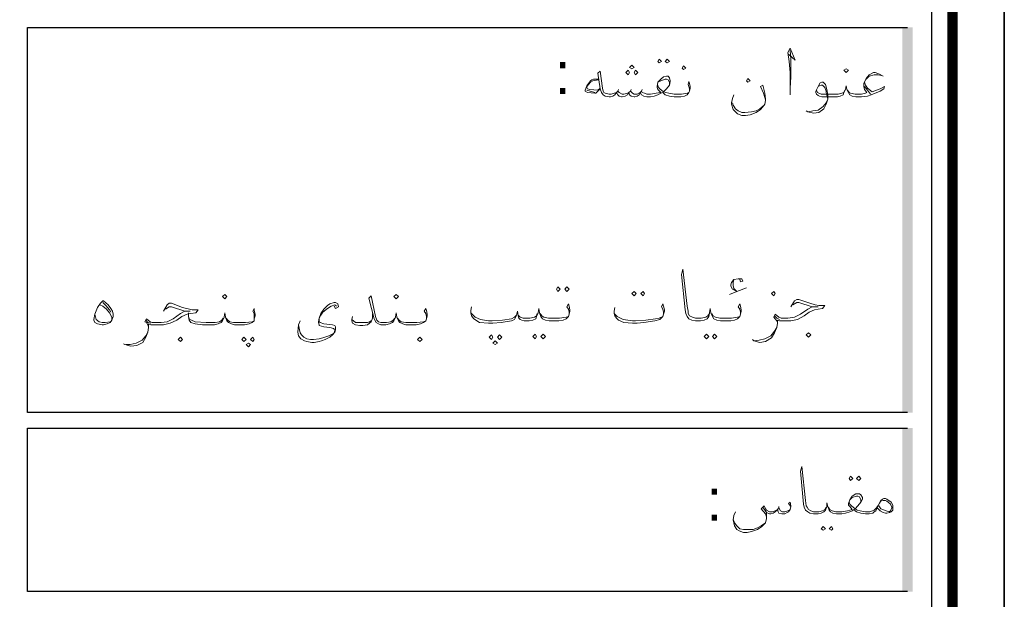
# Model space of a CAD drawing. Header units: metres. Extents: x 5.7 to 89.8, y 4 to 63.5.
# Tile 58 of 59: x 77 to 89.8, y 42.9 to 50.4. Entities that reach past the tile are written whole.
import ezdxf

# ---------------------------------------------------------------- set-up
doc = ezdxf.new("R2010")
doc.units = ezdxf.units.M
doc.header["$MEASUREMENT"] = 0
for name, color, linetype in [('PDF8_KADR', 7, 'Continuous'), ('PDF8_Text', 7, 'Continuous'), ('PDF8_textt', 7, 'Continuous')]:
    doc.layers.add(name, color=color, linetype=linetype)
doc.styles.add('PDF B Mitra', font='BMITRA.TTF')

msp = doc.modelspace()

# ---------------------------------------------------------------- linework, layer by layer
at = {"layer": 'PDF8_KADR', "lineweight": 25}
for points in [[(5.695, 4.013), (89.785, 4.013), (89.785, 63.476), (5.695, 63.476)], [(5.695, 63.476), (89.785, 63.476), (89.785, 4.013), (5.695, 4.013)], [(6.514, 4.832), (88.841, 4.832), (88.841, 62.657), (6.514, 62.657)]]:
    msp.add_lwpolyline(points, close=True, dxfattribs=at)
at = {"layer": 'PDF8_KADR', "lineweight": 0, "const_width": 0.135}
msp.add_lwpolyline([(6.235, 62.937), (6.235, 4.552), (89.111, 4.552), (89.111, 62.937)], close=True, dxfattribs=at)
at = {"layer": 'PDF8_KADR', "lineweight": 25}
for points in [[(88.524, 45.292), (77.053, 45.292), (77.053, 50.31), (88.524, 50.31)], [(88.524, 42.962), (77.053, 42.962), (77.053, 45.09), (88.524, 45.09)]]:
    msp.add_lwpolyline(points, dxfattribs=at)
at = {"layer": 'PDF8_KADR', "transparency": 33554559}
for points in [[(88.456, 45.292), (88.591, 45.292), (88.456, 50.31)], [(88.591, 45.292), (88.456, 50.31), (88.591, 50.31)], [(88.456, 42.962), (88.591, 42.962), (88.456, 45.09)], [(88.591, 42.962), (88.456, 45.09), (88.591, 45.09)]]:
    msp.add_solid(points, dxfattribs=at)
at = {"layer": 'PDF8_textt', "lineweight": 20}
for points in [[(86.973, 49.963), (87.06, 49.886), (86.992, 50.041), (86.963, 49.983), (86.983, 49.867), (86.992, 49.723), (86.992, 49.52), (86.992, 49.434)], [(86.992, 49.52), (87.002, 49.665), (87.002, 49.896), (86.992, 50.012)], [(85.682, 49.482), (85.682, 49.511), (85.673, 49.54), (85.663, 49.569), (85.673, 49.607), (85.682, 49.578), (85.692, 49.54), (85.692, 49.52), (85.682, 49.482), (85.673, 49.463), (85.653, 49.434), (85.615, 49.414), (85.567, 49.405), (85.499, 49.405), (85.48, 49.405), (85.422, 49.414), (85.365, 49.434), (85.345, 49.453), (85.336, 49.463), (85.307, 49.453), (85.268, 49.434), (85.22, 49.414), (85.172, 49.405), (85.153, 49.405), (85.124, 49.405), (85.085, 49.414), (85.056, 49.434), (85.037, 49.463), (85.027, 49.434), (84.999, 49.414), (84.97, 49.405), (84.96, 49.405), (84.922, 49.414), (84.902, 49.434), (84.893, 49.463), (84.873, 49.434), (84.844, 49.414), (84.806, 49.405), (84.796, 49.405), (84.767, 49.414), (84.748, 49.434), (84.729, 49.463), (84.71, 49.434), (84.681, 49.414), (84.652, 49.405), (84.642, 49.405), (84.633, 49.405), (84.584, 49.414), (84.556, 49.434), (84.536, 49.463), (84.517, 49.511), (84.488, 49.713), (84.517, 49.742), (84.546, 49.52), (84.556, 49.482), (84.565, 49.463), (84.584, 49.453), (84.633, 49.443), (84.642, 49.443), (84.661, 49.443), (84.7, 49.453), (84.729, 49.463), (84.748, 49.482), (84.767, 49.463), (84.806, 49.443), (84.825, 49.443), (84.873, 49.453), (84.893, 49.463), (84.912, 49.482), (84.941, 49.453), (84.96, 49.443), (84.999, 49.443), (85.037, 49.463), (85.056, 49.482), (85.066, 49.463), (85.095, 49.453), (85.124, 49.443), (85.153, 49.443), (85.172, 49.443), (85.249, 49.453), (85.307, 49.463), (85.268, 49.501), (85.259, 49.53), (85.259, 49.54), (85.268, 49.597), (85.307, 49.636), (85.345, 49.665), (85.384, 49.675), (85.403, 49.675), (85.422, 49.655), (85.432, 49.617), (85.432, 49.607), (85.422, 49.559), (85.384, 49.511), (85.345, 49.472), (85.374, 49.463), (85.413, 49.453), (85.48, 49.443), (85.499, 49.443), (85.576, 49.443), (85.653, 49.453), (85.673, 49.463)], [(88.206, 49.675), (88.158, 49.703), (88.1, 49.723), (88.081, 49.723), (88.023, 49.694), (87.984, 49.646), (87.955, 49.578), (87.955, 49.54), (87.965, 49.501), (87.994, 49.463), (87.975, 49.453), (87.926, 49.443), (87.898, 49.443), (87.84, 49.443), (87.782, 49.453), (87.763, 49.463), (87.743, 49.492)], [(87.984, 49.636), (88.023, 49.675), (88.09, 49.694), (88.138, 49.694), (88.186, 49.684)], [(84.498, 49.636), (84.43, 49.636), (84.411, 49.626), (84.392, 49.617), (84.344, 49.549), (84.324, 49.492), (84.324, 49.482), (84.353, 49.463), (84.45, 49.453), (84.459, 49.453), (84.517, 49.511)], [(84.498, 49.626), (84.421, 49.617), (84.392, 49.597), (84.344, 49.54), (84.344, 49.53), (84.353, 49.511), (84.382, 49.501), (84.488, 49.492), (84.517, 49.52)], [(85.422, 49.559), (85.422, 49.597), (85.403, 49.626), (85.384, 49.636), (85.365, 49.636), (85.307, 49.617), (85.268, 49.597)], [(85.268, 49.559), (85.268, 49.54), (85.297, 49.511), (85.345, 49.472)], [(86.674, 49.366), (86.645, 49.453), (86.607, 49.54), (86.636, 49.559), (86.665, 49.453), (86.674, 49.376), (86.674, 49.357), (86.665, 49.309), (86.655, 49.299), (86.607, 49.241), (86.549, 49.203), (86.472, 49.174), (86.414, 49.164), (86.366, 49.164), (86.308, 49.183), (86.28, 49.212), (86.251, 49.241), (86.231, 49.309), (86.231, 49.328), (86.241, 49.386), (86.26, 49.434)], [(87.965, 49.597), (87.975, 49.559), (88.003, 49.52), (88.061, 49.472), (88.167, 49.511), (88.225, 49.54), (88.215, 49.511), (88.167, 49.482), (88.052, 49.434), (88.003, 49.414), (87.926, 49.405), (87.898, 49.405), (87.849, 49.405), (87.801, 49.414), (87.772, 49.434), (87.753, 49.463), (87.734, 49.501), (87.724, 49.549), (87.715, 49.501), (87.695, 49.463), (87.686, 49.434), (87.647, 49.414), (87.609, 49.405), (87.551, 49.405), (87.406, 49.405), (87.377, 49.414), (87.358, 49.424), (87.339, 49.443), (87.329, 49.463), (87.329, 49.482), (87.358, 49.54), (87.387, 49.588), (87.406, 49.597), (87.426, 49.597), (87.455, 49.569), (87.474, 49.501), (87.483, 49.434), (87.483, 49.376), (87.464, 49.309), (87.435, 49.251), (87.368, 49.203), (87.3, 49.193), (87.223, 49.212), (87.204, 49.222)], [(87.358, 49.54), (87.377, 49.549), (87.397, 49.559), (87.416, 49.559), (87.445, 49.53), (87.464, 49.482), (87.464, 49.463), (87.483, 49.376), (87.464, 49.328), (87.426, 49.28), (87.358, 49.231), (87.291, 49.222), (87.233, 49.212)], [(88.042, 49.443), (88.003, 49.492), (87.965, 49.54)], [(84.45, 49.463), (84.344, 49.492)], [(84.758, 49.501), (84.748, 49.482)], [(84.922, 49.501), (84.912, 49.482)], [(85.066, 49.501), (85.056, 49.482)], [(87.705, 49.492), (87.695, 49.463), (87.666, 49.453), (87.618, 49.443), (87.551, 49.443), (87.397, 49.443), (87.368, 49.453), (87.349, 49.463), (87.339, 49.492)], [(86.241, 49.328), (86.251, 49.299), (86.28, 49.251), (86.318, 49.222), (86.366, 49.203), (86.405, 49.203), (86.491, 49.212), (86.549, 49.222), (86.597, 49.251), (86.655, 49.299)], [(86.347, 46.573), (86.347, 46.602), (86.337, 46.641), (86.318, 46.67), (86.337, 46.708), (86.347, 46.679), (86.357, 46.631), (86.357, 46.612), (86.347, 46.573), (86.337, 46.544), (86.308, 46.515), (86.27, 46.496), (86.222, 46.487), (86.145, 46.487), (86.087, 46.487), (86.039, 46.496), (86, 46.515), (85.981, 46.544), (85.962, 46.593), (85.952, 46.65), (85.942, 46.593), (85.933, 46.544), (85.914, 46.515), (85.875, 46.496), (85.827, 46.487), (85.769, 46.487), (85.759, 46.487), (85.711, 46.496), (85.673, 46.515), (85.653, 46.544), (85.634, 46.583), (85.625, 46.631), (85.576, 47.093), (85.596, 47.161), (85.653, 46.679), (85.663, 46.612), (85.663, 46.583), (85.682, 46.554), (85.721, 46.535), (85.759, 46.525), (85.769, 46.525), (85.836, 46.525), (85.894, 46.535), (85.923, 46.554), (85.942, 46.583)], [(86.337, 47.026), (86.347, 46.997), (86.376, 47.007), (86.366, 47.036), (86.337, 47.036), (86.318, 47.036), (86.26, 47.026), (86.231, 46.987), (86.222, 46.959), (86.222, 46.939), (86.241, 46.901), (86.299, 46.872), (86.202, 46.833), (86.299, 46.872), (86.424, 46.92)], [(86.299, 46.872), (86.26, 46.91), (86.251, 46.949), (86.251, 46.987), (86.26, 47.026)], [(78.035, 46.727), (78.074, 46.689), (78.122, 46.631), (78.141, 46.602)], [(78.825, 46.612), (78.873, 46.698), (78.902, 46.718), (78.931, 46.718), (79.075, 46.66), (79.201, 46.631), (79.278, 46.631), (79.249, 46.593), (79.181, 46.583), (79.133, 46.573), (79.066, 46.544), (78.998, 46.496), (78.912, 46.458), (78.825, 46.438), (78.69, 46.438), (78.661, 46.438), (78.632, 46.448), (78.632, 46.4), (78.623, 46.342), (78.594, 46.275), (78.555, 46.207), (78.478, 46.169), (78.401, 46.159), (78.324, 46.178), (78.305, 46.188)], [(81.05, 46.679), (81.069, 46.65), (81.108, 46.67), (81.098, 46.708), (81.069, 46.727), (81.05, 46.727), (80.992, 46.708), (80.963, 46.689), (80.915, 46.641), (80.876, 46.583), (80.857, 46.525), (80.848, 46.477), (80.848, 46.467), (80.857, 46.438), (80.857, 46.429), (80.915, 46.41), (80.992, 46.4), (81.04, 46.39), (81.05, 46.381), (81.059, 46.361), (81.05, 46.332), (81.04, 46.323), (80.982, 46.294), (80.905, 46.265), (80.857, 46.255), (80.78, 46.246), (80.742, 46.246), (80.693, 46.255), (80.655, 46.275), (80.626, 46.304), (80.607, 46.332), (80.597, 46.371), (80.587, 46.438)], [(82.254, 46.515), (82.254, 46.544), (82.244, 46.583), (82.225, 46.612), (82.244, 46.65), (82.254, 46.621), (82.263, 46.573), (82.263, 46.554), (82.254, 46.515), (82.244, 46.487), (82.215, 46.467), (82.177, 46.448), (82.119, 46.438), (82.042, 46.438), (81.984, 46.438), (81.945, 46.448), (81.907, 46.467), (81.888, 46.487), (81.868, 46.535), (81.859, 46.593), (81.849, 46.535), (81.83, 46.487), (81.811, 46.467), (81.772, 46.448), (81.724, 46.438), (81.676, 46.438), (81.657, 46.438), (81.628, 46.448), (81.599, 46.467), (81.57, 46.515), (81.502, 46.785), (81.531, 46.814), (81.589, 46.544), (81.608, 46.496), (81.628, 46.477), (81.657, 46.467), (81.676, 46.467), (81.734, 46.467), (81.791, 46.477), (81.82, 46.496), (81.84, 46.525)], [(87.002, 46.67), (87.05, 46.747), (87.079, 46.766), (87.108, 46.766), (87.252, 46.718), (87.32, 46.698), (87.368, 46.689), (87.445, 46.689), (87.416, 46.65), (87.358, 46.641), (87.31, 46.631), (87.243, 46.602), (87.175, 46.554), (87.089, 46.506), (87.002, 46.487), (86.886, 46.487), (86.857, 46.487), (86.828, 46.496), (86.828, 46.458), (86.819, 46.4), (86.79, 46.332), (86.751, 46.265), (86.674, 46.217), (86.597, 46.207), (86.52, 46.227), (86.501, 46.246)], [(86.828, 46.467), (86.819, 46.487), (86.8, 46.515), (86.78, 46.535), (86.8, 46.573), (86.848, 46.535), (86.877, 46.525), (86.886, 46.525), (86.963, 46.525), (87.05, 46.535), (87.127, 46.573), (87.223, 46.641), (87.281, 46.67), (87.358, 46.67), (87.281, 46.67), (87.108, 46.727), (87.079, 46.727), (87.031, 46.698)], [(77.997, 46.698), (78.035, 46.679), (78.083, 46.641), (78.122, 46.593), (78.151, 46.535), (78.151, 46.506)], [(78.632, 46.41), (78.623, 46.438), (78.603, 46.467), (78.584, 46.477), (78.603, 46.515), (78.652, 46.477), (78.68, 46.467), (78.69, 46.467), (78.796, 46.467), (78.873, 46.477), (78.95, 46.515), (79.046, 46.583), (79.104, 46.612), (79.172, 46.612), (79.104, 46.612), (78.931, 46.67), (78.902, 46.67), (78.854, 46.641)], [(80.01, 46.515), (80.01, 46.544), (80.01, 46.583), (79.99, 46.612), (80.01, 46.65), (80.01, 46.621), (80.019, 46.573), (80.019, 46.554), (80.01, 46.515), (80.01, 46.487), (79.981, 46.467), (79.942, 46.448), (79.884, 46.438), (79.807, 46.438), (79.75, 46.438), (79.711, 46.448), (79.672, 46.467), (79.653, 46.487), (79.634, 46.535), (79.624, 46.593), (79.615, 46.535), (79.595, 46.487), (79.576, 46.467), (79.538, 46.448), (79.49, 46.438), (79.441, 46.438), (79.335, 46.438), (79.239, 46.448), (79.181, 46.467), (79.162, 46.496), (79.152, 46.544), (79.152, 46.593)], [(81.079, 46.679), (81.059, 46.698), (81.011, 46.679), (80.963, 46.65), (80.905, 46.602), (80.876, 46.564), (80.857, 46.525), (80.857, 46.477), (80.867, 46.467), (80.915, 46.448), (81.03, 46.438), (81.059, 46.429), (81.069, 46.41), (81.069, 46.371), (81.059, 46.342), (81.03, 46.304), (80.992, 46.275), (80.934, 46.246), (80.886, 46.227), (80.857, 46.217), (80.79, 46.207), (80.761, 46.207), (80.693, 46.217), (80.665, 46.227), (80.616, 46.255), (80.587, 46.294), (80.578, 46.342), (80.587, 46.438), (80.607, 46.487)], [(84.112, 46.573), (84.112, 46.602), (84.103, 46.641), (84.084, 46.67), (84.103, 46.708), (84.112, 46.679), (84.122, 46.631), (84.122, 46.612), (84.112, 46.573), (84.103, 46.544), (84.074, 46.515), (84.035, 46.496), (83.978, 46.487), (83.91, 46.487), (83.852, 46.487), (83.804, 46.496), (83.766, 46.515), (83.746, 46.544), (83.727, 46.593), (83.718, 46.65), (83.708, 46.593), (83.689, 46.544), (83.679, 46.515), (83.641, 46.496), (83.592, 46.487), (83.535, 46.487), (83.525, 46.487), (83.496, 46.496), (83.477, 46.506), (83.458, 46.525), (83.448, 46.554), (83.438, 46.612), (83.429, 46.564), (83.409, 46.525), (83.4, 46.506), (83.361, 46.487), (83.226, 46.467), (83.12, 46.458), (83.063, 46.458), (82.947, 46.467), (82.87, 46.515), (82.841, 46.554), (82.832, 46.593), (82.832, 46.621), (82.841, 46.67)], [(82.832, 46.593), (82.889, 46.535), (82.957, 46.506), (83.063, 46.487), (83.111, 46.487), (83.246, 46.496), (83.361, 46.515), (83.4, 46.535), (83.429, 46.564)], [(85.345, 46.573), (85.345, 46.602), (85.336, 46.641), (85.316, 46.67), (85.336, 46.708), (85.345, 46.679), (85.355, 46.631), (85.355, 46.612), (85.345, 46.573), (85.336, 46.544), (85.297, 46.506), (85.23, 46.487), (85.085, 46.467), (84.999, 46.458), (84.941, 46.458), (84.825, 46.467), (84.758, 46.496), (84.729, 46.525), (84.71, 46.554), (84.7, 46.583), (84.7, 46.612), (84.71, 46.66)], [(78.132, 46.477), (78.064, 46.467), (78.026, 46.467), (77.987, 46.477), (77.949, 46.506), (77.929, 46.573)], [(78.661, 46.458), (78.623, 46.467), (78.594, 46.496)], [(79.605, 46.525), (79.586, 46.496), (79.557, 46.477), (79.499, 46.467), (79.441, 46.467), (79.384, 46.467), (79.239, 46.477), (79.191, 46.496), (79.162, 46.515), (79.152, 46.544)], [(79.644, 46.525), (79.663, 46.496), (79.692, 46.477), (79.74, 46.467), (79.807, 46.467), (79.894, 46.467), (79.981, 46.477), (80.01, 46.487)], [(81.551, 46.583), (81.551, 46.525), (81.531, 46.477), (81.512, 46.458), (81.483, 46.438), (81.425, 46.429), (81.387, 46.429), (81.329, 46.438), (81.291, 46.458), (81.281, 46.487), (81.281, 46.506), (81.291, 46.544)], [(81.281, 46.506), (81.329, 46.467), (81.396, 46.467), (81.416, 46.467), (81.483, 46.467), (81.512, 46.477), (81.531, 46.487)], [(81.878, 46.525), (81.897, 46.496), (81.926, 46.477), (81.984, 46.467), (82.042, 46.467), (82.128, 46.467), (82.215, 46.477), (82.244, 46.487)], [(83.698, 46.583), (83.689, 46.554), (83.66, 46.535), (83.602, 46.525), (83.535, 46.525), (83.515, 46.525), (83.477, 46.535), (83.448, 46.564)], [(83.737, 46.583), (83.756, 46.554), (83.785, 46.535), (83.843, 46.525), (83.91, 46.525), (83.987, 46.525), (84.074, 46.535), (84.103, 46.544)], [(84.7, 46.583), (84.739, 46.544), (84.816, 46.506), (84.941, 46.487), (84.979, 46.487), (85.114, 46.496), (85.239, 46.515), (85.287, 46.525), (85.336, 46.544)], [(85.971, 46.583), (85.991, 46.554), (86.019, 46.535), (86.077, 46.525), (86.145, 46.525), (86.231, 46.525), (86.308, 46.535), (86.337, 46.544)], [(86.857, 46.506), (86.819, 46.525), (86.79, 46.554)], [(78.334, 46.178), (78.392, 46.178), (78.469, 46.198), (78.546, 46.236), (78.594, 46.294), (78.623, 46.342)], [(86.53, 46.227), (86.588, 46.236), (86.665, 46.255), (86.742, 46.294), (86.79, 46.352), (86.819, 46.4)], [(88.129, 44.05), (88.109, 44.011), (88.09, 44.002), (88.071, 43.982), (88.023, 43.973), (87.994, 43.973), (87.975, 43.973), (87.917, 43.982), (87.859, 44.002), (87.84, 44.011), (87.83, 44.031), (87.801, 44.011), (87.772, 44.002), (87.715, 43.982), (87.666, 43.973), (87.647, 43.973), (87.599, 43.973), (87.551, 43.982), (87.522, 44.002), (87.503, 44.021), (87.483, 44.069), (87.474, 44.117), (87.474, 44.069), (87.455, 44.021), (87.435, 44.002), (87.397, 43.982), (87.358, 43.973), (87.31, 43.973), (87.3, 43.973), (87.252, 43.982), (87.223, 44.002), (87.194, 44.021), (87.175, 44.06), (87.166, 44.098), (87.127, 44.531), (87.146, 44.589), (87.194, 44.146), (87.204, 44.079), (87.214, 44.06), (87.233, 44.031), (87.262, 44.011), (87.3, 44.002), (87.31, 44.002), (87.368, 44.002), (87.416, 44.011), (87.445, 44.031), (87.464, 44.06)], [(87.493, 44.06), (87.512, 44.031), (87.541, 44.011), (87.589, 44.002), (87.647, 44.002), (87.666, 44.002), (87.743, 44.011), (87.801, 44.031), (87.772, 44.069), (87.753, 44.088), (87.753, 44.108), (87.772, 44.156), (87.801, 44.204), (87.849, 44.233), (87.878, 44.233), (87.898, 44.233), (87.917, 44.223), (87.936, 44.185), (87.936, 44.165), (87.917, 44.127), (87.878, 44.079), (87.84, 44.04), (87.869, 44.021), (87.907, 44.011), (87.975, 44.002), (87.994, 44.002), (88.032, 44.002), (88.09, 44.021), (88.119, 44.05), (88.138, 44.079)], [(87.917, 44.127), (87.917, 44.156), (87.898, 44.194), (87.878, 44.204), (87.859, 44.204), (87.801, 44.185), (87.772, 44.156)], [(86.684, 43.934), (86.674, 43.973), (86.617, 44.04), (86.655, 44.079), (86.674, 44.04), (86.684, 44.021), (86.723, 44.002), (86.761, 44.002), (86.8, 44.011), (86.828, 44.031), (86.848, 44.05), (86.867, 44.011), (86.896, 44.002), (86.925, 44.002), (86.963, 44.011), (86.992, 44.031)], [(87.002, 44.069), (86.973, 44.108), (86.992, 44.127), (87.002, 44.079), (87.002, 44.069), (86.992, 44.031), (86.973, 44.002), (86.954, 43.992), (86.925, 43.973), (86.886, 43.973), (86.848, 43.982), (86.838, 44.002), (86.828, 44.031), (86.8, 44.002), (86.771, 43.982), (86.742, 43.973), (86.723, 43.973), (86.684, 43.992), (86.636, 44.06)], [(86.848, 44.069), (86.848, 44.05)], [(87.763, 44.127), (87.772, 44.098), (87.792, 44.079), (87.84, 44.04)], [(88.158, 44.108), (88.177, 44.137), (88.206, 44.146), (88.235, 44.146), (88.254, 44.137), (88.273, 44.127), (88.302, 44.098), (88.321, 44.06), (88.321, 44.05), (88.302, 44.011), (88.283, 44.002), (88.244, 44.011), (88.177, 44.04), (88.148, 44.079)], [(86.684, 43.992), (86.684, 43.934), (86.684, 43.915), (86.674, 43.857), (86.626, 43.809), (86.568, 43.771), (86.491, 43.742), (86.434, 43.732), (86.385, 43.732), (86.328, 43.751), (86.299, 43.771), (86.27, 43.819), (86.251, 43.896), (86.26, 43.954), (86.28, 44.002)], [(86.251, 43.905), (86.27, 43.857), (86.299, 43.819), (86.337, 43.78), (86.385, 43.771), (86.424, 43.771), (86.511, 43.771), (86.568, 43.79), (86.617, 43.819), (86.674, 43.857)]]:
    msp.add_lwpolyline(points, dxfattribs=at)
for points in [[(84.931, 49.771), (84.96, 49.79), (84.931, 49.819), (84.902, 49.79)], [(85.287, 49.896), (85.316, 49.867), (85.287, 49.848), (85.268, 49.867)], [(85.393, 49.896), (85.422, 49.867), (85.393, 49.848), (85.365, 49.867)], [(85.605, 49.761), (85.634, 49.78), (85.605, 49.809), (85.586, 49.78)], [(84.883, 49.694), (84.902, 49.723), (84.883, 49.752), (84.854, 49.723)], [(84.979, 49.694), (85.008, 49.723), (84.979, 49.752), (84.96, 49.723)], [(87.724, 49.723), (87.753, 49.752), (87.724, 49.771), (87.695, 49.752)], [(86.443, 49.646), (86.472, 49.617), (86.443, 49.597), (86.424, 49.617)], [(83.968, 46.93), (83.997, 46.901), (83.968, 46.872), (83.949, 46.901)], [(84.084, 46.93), (84.112, 46.901), (84.084, 46.872), (84.055, 46.901)], [(84.96, 46.872), (84.989, 46.843), (84.96, 46.814), (84.931, 46.843)], [(85.076, 46.872), (85.095, 46.843), (85.076, 46.814), (85.047, 46.843)], [(86.78, 46.814), (86.8, 46.843), (86.78, 46.872), (86.751, 46.843)], [(78.035, 46.747), (78.045, 46.747), (78.103, 46.698), (78.141, 46.65), (78.16, 46.612), (78.17, 46.573), (78.17, 46.544), (78.151, 46.496), (78.132, 46.467), (78.093, 46.448), (78.045, 46.438), (78.026, 46.438), (77.968, 46.448), (77.949, 46.458), (77.929, 46.467), (77.92, 46.496), (77.92, 46.506), (77.929, 46.573), (77.968, 46.66), (78.006, 46.718)], [(79.624, 46.776), (79.653, 46.804), (79.624, 46.833), (79.595, 46.804)], [(81.859, 46.776), (81.888, 46.804), (81.859, 46.833), (81.83, 46.804)], [(87.233, 46.275), (87.262, 46.304), (87.233, 46.332), (87.204, 46.304)], [(79.046, 46.217), (79.075, 46.246), (79.046, 46.275), (79.018, 46.246)], [(79.875, 46.275), (79.904, 46.246), (79.875, 46.217), (79.846, 46.246)], [(79.99, 46.275), (80.01, 46.246), (79.99, 46.217), (79.961, 46.246)], [(82.167, 46.217), (82.196, 46.246), (82.167, 46.275), (82.138, 46.246)], [(83.101, 46.304), (83.12, 46.275), (83.101, 46.246), (83.072, 46.275)], [(83.149, 46.227), (83.178, 46.198), (83.149, 46.178), (83.12, 46.198)], [(83.207, 46.304), (83.236, 46.275), (83.207, 46.246), (83.178, 46.275)], [(83.669, 46.313), (83.689, 46.284), (83.669, 46.255), (83.641, 46.284)], [(83.775, 46.313), (83.804, 46.284), (83.775, 46.255), (83.746, 46.284)], [(85.904, 46.313), (85.933, 46.284), (85.904, 46.255), (85.875, 46.284)], [(86.01, 46.313), (86.039, 46.284), (86.01, 46.255), (85.981, 46.284)], [(79.933, 46.198), (79.961, 46.178), (79.933, 46.15), (79.904, 46.178)], [(87.782, 44.464), (87.811, 44.435), (87.782, 44.406), (87.763, 44.435)], [(87.888, 44.464), (87.917, 44.435), (87.888, 44.406), (87.859, 44.435)], [(88.129, 44.05), (88.148, 44.098), (88.177, 44.146), (88.196, 44.165), (88.215, 44.175), (88.235, 44.175), (88.254, 44.165), (88.312, 44.127), (88.331, 44.088), (88.331, 44.06), (88.331, 44.05), (88.331, 44.021), (88.312, 44.002), (88.292, 43.992), (88.254, 43.982), (88.235, 43.982), (88.206, 43.992), (88.167, 44.011)], [(87.426, 43.809), (87.455, 43.78), (87.426, 43.761), (87.397, 43.78)], [(87.532, 43.809), (87.551, 43.78), (87.532, 43.761), (87.503, 43.78)]]:
    msp.add_lwpolyline(points, close=True, dxfattribs=at)

# ---------------------------------------------------------------- texts
at = {"layer": 'PDF8_Text', "char_height": 0.544, "attachment_point": 7, "style": 'PDF B Mitra'}
for insert in [(83.929, 49.442), (85.904, 43.885)]:
    msp.add_mtext(':', dxfattribs=dict(at, insert=insert))

doc.saveas('drawing.dxf')
